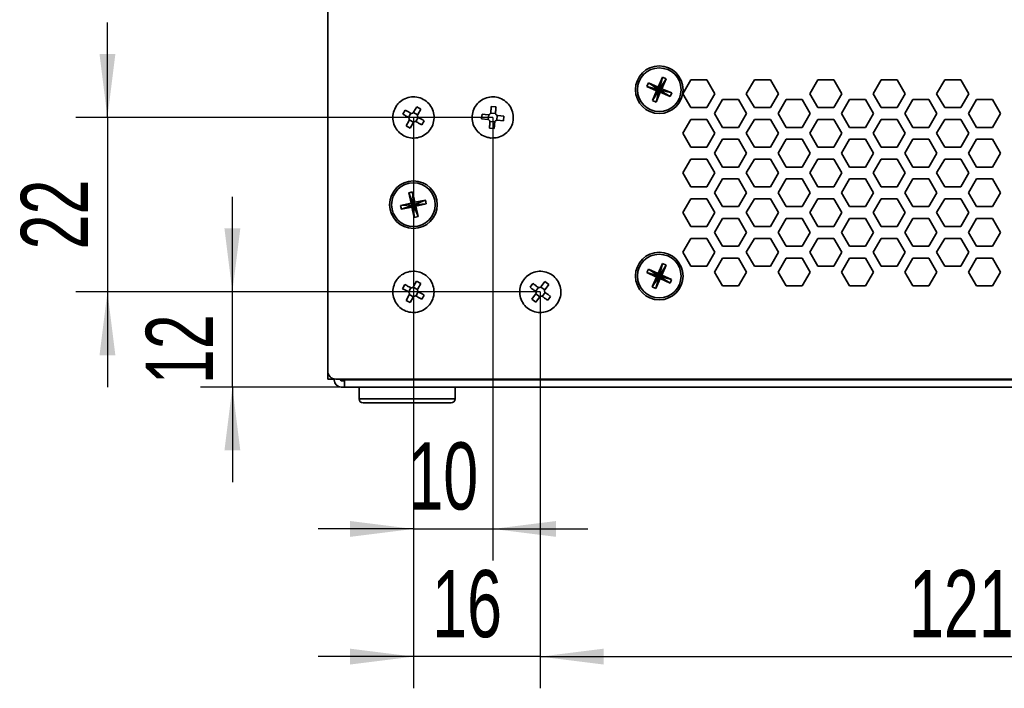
# Model space of a CAD drawing. Header units: millimetres. Extents: x 0 to 420, y 0 to 297.
# Tile 107 of 110: x 259 to 321, y 195 to 237. Entities that reach past the tile are written whole.
import ezdxf

# ---------------------------------------------------------------- set-up
doc = ezdxf.new("R2010")
doc.units = ezdxf.units.MM
doc.layers.add('标注层', color=150, linetype='Continuous')
doc.styles.add('SLDTEXTSTYLE2', font='TXT', dxfattribs={"width": 0.7})
doc.dimstyles.new('SLDDIMSTYLE0', dxfattribs={"dimtxt": 4.850694, "dimasz": 4, "dimexe": 0, "dimexo": 0.0625, "dimgap": 1.212674, "dimtad": 2, "dimlfac": 2, "dimrnd": 1e-09, "dimzin": 12, "dimdsep": 46, "dimtxsty": 'SLDTEXTSTYLE2', "dimsah": 1, "dimcen": 0.09, "dimadec": 0, "dimazin": 3, "dimtfac": 1, "dimtdec": 3, "dimtmove": 0, "dimatfit": 0, "dimfxl": 1, "dimfrac": 2, "dimtolj": 1, "dimtzin": 12, "dimarcsym": 0})
doc.dimstyles.new('SLDDIMSTYLE1', dxfattribs={"dimtxt": 4.850694, "dimasz": 4, "dimexe": 0, "dimexo": 0.0625, "dimgap": 1.212674, "dimtad": 2, "dimlfac": 2, "dimrnd": 1e-09, "dimzin": 12, "dimdsep": 46, "dimtxsty": 'SLDTEXTSTYLE2', "dimsah": 1, "dimcen": 0.09, "dimadec": 0, "dimazin": 3, "dimtfac": 1, "dimtdec": 3, "dimtofl": 0, "dimtmove": 0, "dimatfit": 3, "dimfxl": 1, "dimfrac": 2, "dimtolj": 1, "dimtzin": 12, "dimarcsym": 0})

# ---------------------------------------------------------------- blocks, each defined once
blk = doc.blocks.new('_D')
at = {"layer": '标注层'}
for p, q in [((283.978, 231.226), (283.978, 203.277)), ((288.978, 231.226), (288.978, 203.277)), ((283.978, 205.277), (277.978, 205.277)), ((283.978, 205.277), (288.978, 205.277)), ((288.978, 205.277), (294.978, 205.277))]:
    blk.add_line(p, q, dxfattribs=at)
for points in [[(283.978, 205.277), (279.978, 205.777), (279.978, 204.777)], [(288.978, 205.277), (292.978, 204.777), (292.978, 205.777)]]:
    blk.add_solid(points, dxfattribs=at)
at = {"layer": '标注层', "insert": (283.656, 210.734), "char_height": 4.2333, "attachment_point": 1, "style": 'SLDTEXTSTYLE2'}
blk.add_mtext('10', dxfattribs=at)
blk = doc.blocks.new('_D_1')
at = {"layer": '标注层'}
for p, q in [((283.978, 220.226), (283.978, 195.226)), ((291.978, 220.226), (291.978, 195.226)), ((283.978, 197.226), (277.978, 197.226)), ((291.978, 197.226), (283.978, 197.226)), ((291.978, 197.226), (297.978, 197.226))]:
    blk.add_line(p, q, dxfattribs=at)
for points in [[(283.978, 197.226), (279.978, 197.726), (279.978, 196.726)], [(291.978, 197.226), (295.978, 196.726), (295.978, 197.726)]]:
    blk.add_solid(points, dxfattribs=at)
at = {"layer": '标注层', "insert": (285.156, 202.683), "char_height": 4.2333, "attachment_point": 1, "style": 'SLDTEXTSTYLE2'}
blk.add_mtext('16', dxfattribs=at)
blk = doc.blocks.new('_D_2')
at = {"layer": '标注层'}
for p, q in [((291.978, 220.226), (291.978, 195.226)), ((352.578, 220.226), (352.578, 195.226)), ((291.978, 197.226), (352.578, 197.226))]:
    blk.add_line(p, q, dxfattribs=at)
for points in [[(291.978, 197.226), (295.978, 196.726), (295.978, 197.726)], [(352.578, 197.226), (348.578, 197.726), (348.578, 196.726)]]:
    blk.add_solid(points, dxfattribs=at)
at = {"layer": '标注层', "insert": (315.223, 202.683), "char_height": 4.2333, "attachment_point": 1, "style": 'SLDTEXTSTYLE2'}
blk.add_mtext('121.2', dxfattribs=at)
blk = doc.blocks.new('_D_4')
at = {"layer": '标注层'}
for p, q in [((264.686, 231.226), (264.686, 237.226)), ((288.978, 231.226), (262.686, 231.226)), ((264.686, 231.226), (264.686, 220.226)), ((291.978, 220.226), (262.686, 220.226)), ((264.686, 220.226), (264.686, 214.226))]:
    blk.add_line(p, q, dxfattribs=at)
for points in [[(264.686, 231.226), (265.186, 235.226), (264.186, 235.226)], [(264.686, 220.226), (264.186, 216.226), (265.186, 216.226)]]:
    blk.add_solid(points, dxfattribs=at)
at = {"layer": '标注层', "insert": (259.229, 222.904), "char_height": 4.2333, "attachment_point": 1, "rotation": 90, "style": 'SLDTEXTSTYLE2'}
blk.add_mtext('22', dxfattribs=at)
blk = doc.blocks.new('_D_5')
at = {"layer": '标注层'}
for p, q in [((272.563, 220.226), (272.563, 226.226)), ((291.978, 220.226), (270.563, 220.226)), ((272.563, 214.226), (272.563, 220.226)), ((279.428, 214.226), (270.563, 214.226)), ((272.563, 214.226), (272.563, 208.226))]:
    blk.add_line(p, q, dxfattribs=at)
for points in [[(272.563, 220.226), (273.063, 224.226), (272.063, 224.226)], [(272.563, 214.226), (272.063, 210.226), (273.063, 210.226)]]:
    blk.add_solid(points, dxfattribs=at)
at = {"layer": '标注层', "insert": (267.106, 214.404), "char_height": 4.2333, "attachment_point": 1, "rotation": 90, "style": 'SLDTEXTSTYLE2'}
blk.add_mtext('12', dxfattribs=at)

msp = doc.modelspace()

# ---------------------------------------------------------------- linework, layer by layer
at = {"color": 7, "linetype": 'Continuous', "lineweight": 35}
for p, q in [((278.5783, 245.6764), (278.5783, 215.2264)), ((299.6769, 233.7614), (299.4123, 233.1404)), ((299.6769, 233.7614), (299.4783, 232.9764)), ((299.9069, 233.6634), (299.4783, 232.9764)), ((299.6423, 233.0424), (299.9069, 233.6634)), ((299.9069, 233.6634), (299.6769, 233.7614)), ((301.4732, 233.6014), (300.968, 232.7264)), ((302.4835, 233.6014), (301.4732, 233.6014)), ((302.9887, 232.7264), (302.4835, 233.6014)), ((305.4732, 233.6014), (304.968, 232.7264)), ((306.4835, 233.6014), (305.4732, 233.6014)), ((306.9887, 232.7264), (306.4835, 233.6014)), ((309.4732, 233.6014), (308.968, 232.7264)), ((310.4835, 233.6014), (309.4732, 233.6014)), ((310.9887, 232.7264), (310.4835, 233.6014)), ((313.4732, 233.6014), (312.968, 232.7264)), ((314.4835, 233.6014), (313.4732, 233.6014)), ((314.9887, 232.7264), (314.4835, 233.6014)), ((317.4732, 233.6014), (316.968, 232.7264)), ((318.4835, 233.6014), (317.4732, 233.6014)), ((318.9887, 232.7264), (318.4835, 233.6014)), ((298.7913, 233.4049), (298.6934, 233.1749)), ((298.6934, 233.1749), (299.4783, 232.9764)), ((298.6934, 233.1749), (299.3144, 232.9104)), ((298.7913, 233.4049), (299.4783, 232.9764)), ((299.4123, 233.1404), (298.7913, 233.4049)), ((299.0498, 232.2894), (299.4783, 232.9764)), ((299.3144, 232.9104), (299.0498, 232.2894)), ((299.2798, 232.1914), (299.4783, 232.9764)), ((299.2798, 232.1914), (299.5444, 232.8124)), ((299.3144, 232.9104), (299.4783, 232.9764)), ((299.4783, 232.9764), (299.4123, 233.1404)), ((299.6423, 233.0424), (299.4783, 232.9764)), ((299.4783, 232.9764), (299.5444, 232.8124)), ((300.2633, 232.7778), (299.4783, 232.9764)), ((300.1654, 232.5478), (299.4783, 232.9764)), ((299.5444, 232.8124), (300.1654, 232.5478)), ((300.2633, 232.7778), (299.6423, 233.0424)), ((299.0498, 232.2894), (299.2798, 232.1914)), ((300.1654, 232.5478), (300.2633, 232.7778)), ((300.968, 232.7264), (301.4732, 231.8514)), ((302.4835, 231.8514), (302.9887, 232.7264)), ((303.4732, 232.3514), (302.968, 231.4764)), ((304.4835, 232.3514), (303.4732, 232.3514)), ((304.9887, 231.4764), (304.4835, 232.3514)), ((304.968, 232.7264), (305.4732, 231.8514)), ((306.4835, 231.8514), (306.9887, 232.7264)), ((307.4732, 232.3514), (306.968, 231.4764)), ((308.4835, 232.3514), (307.4732, 232.3514)), ((308.9887, 231.4764), (308.4835, 232.3514)), ((308.968, 232.7264), (309.4732, 231.8514)), ((310.4835, 231.8514), (310.9887, 232.7264)), ((311.4732, 232.3514), (310.968, 231.4764)), ((312.4835, 232.3514), (311.4732, 232.3514)), ((312.9887, 231.4764), (312.4835, 232.3514)), ((312.968, 232.7264), (313.4732, 231.8514)), ((314.4835, 231.8514), (314.9887, 232.7264)), ((315.4732, 232.3514), (314.968, 231.4764)), ((316.4835, 232.3514), (315.4732, 232.3514)), ((316.9887, 231.4764), (316.4835, 232.3514)), ((316.968, 232.7264), (317.4732, 231.8514)), ((318.4835, 231.8514), (318.9887, 232.7264)), ((319.4732, 232.3514), (318.968, 231.4764)), ((320.4835, 232.3514), (319.4732, 232.3514)), ((320.9887, 231.4764), (320.4835, 232.3514)), ((283.448, 231.6941), (283.3018, 231.4322)), ((283.9936, 231.5614), (284.1841, 231.9029)), ((284.4461, 231.7567), (284.1841, 231.9029)), ((284.4461, 231.7567), (284.2555, 231.4152)), ((289.1871, 231.902), (288.8882, 231.9277)), ((301.4732, 231.8514), (302.4835, 231.8514)), ((305.4732, 231.8514), (306.4835, 231.8514)), ((309.4732, 231.8514), (310.4835, 231.8514)), ((313.4732, 231.8514), (314.4835, 231.8514)), ((317.4732, 231.8514), (318.4835, 231.8514)), ((283.5106, 230.696), (283.7012, 231.0375)), ((283.6718, 231.2209), (283.822, 231.4901)), ((283.9838, 230.9198), (283.7146, 231.0701)), ((283.9729, 231.5329), (284.2421, 231.3827)), ((284.2849, 231.2318), (284.1346, 230.9626)), ((284.5087, 230.7586), (284.6549, 231.0206)), ((288.3027, 231.4351), (288.277, 231.1362)), ((288.6666, 231.1027), (288.277, 231.1362)), ((288.3027, 231.4351), (288.6923, 231.4015)), ((288.7011, 231.0955), (288.7275, 231.4027)), ((289.1092, 230.9491), (288.802, 230.9755)), ((288.8475, 231.5036), (289.1546, 231.4772)), ((289.2556, 231.3572), (289.2292, 231.0501)), ((289.654, 231.0176), (289.2644, 231.0512)), ((289.2901, 231.3501), (289.6797, 231.3165)), ((289.654, 231.0176), (289.6797, 231.3165)), ((301.4732, 231.1014), (300.968, 230.2264)), ((302.4835, 231.1014), (301.4732, 231.1014)), ((302.9887, 230.2264), (302.4835, 231.1014)), ((302.968, 231.4764), (303.4732, 230.6014)), ((304.4835, 230.6014), (304.9887, 231.4764)), ((305.4732, 231.1014), (304.968, 230.2264)), ((306.4835, 231.1014), (305.4732, 231.1014)), ((306.9887, 230.2264), (306.4835, 231.1014)), ((306.968, 231.4764), (307.4732, 230.6014)), ((308.4835, 230.6014), (308.9887, 231.4764)), ((309.4732, 231.1014), (308.968, 230.2264)), ((310.4835, 231.1014), (309.4732, 231.1014)), ((310.9887, 230.2264), (310.4835, 231.1014)), ((310.968, 231.4764), (311.4732, 230.6014)), ((312.4835, 230.6014), (312.9887, 231.4764)), ((313.4732, 231.1014), (312.968, 230.2264)), ((314.4835, 231.1014), (313.4732, 231.1014)), ((314.9887, 230.2264), (314.4835, 231.1014)), ((314.968, 231.4764), (315.4732, 230.6014)), ((316.4835, 230.6014), (316.9887, 231.4764)), ((317.4732, 231.1014), (316.968, 230.2264)), ((318.4835, 231.1014), (317.4732, 231.1014)), ((318.9887, 230.2264), (318.4835, 231.1014)), ((318.968, 231.4764), (319.4732, 230.6014)), ((320.4835, 230.6014), (320.9887, 231.4764)), ((283.5106, 230.696), (283.7725, 230.5498)), ((283.9631, 230.8913), (283.7725, 230.5498)), ((288.7696, 230.5507), (289.0685, 230.525)), ((303.4732, 230.6014), (304.4835, 230.6014)), ((307.4732, 230.6014), (308.4835, 230.6014)), ((311.4732, 230.6014), (312.4835, 230.6014)), ((315.4732, 230.6014), (316.4835, 230.6014)), ((319.4732, 230.6014), (320.4835, 230.6014)), ((300.968, 230.2264), (301.4732, 229.3514)), ((302.4835, 229.3514), (302.9887, 230.2264)), ((303.4732, 229.8514), (302.968, 228.9764)), ((304.4835, 229.8514), (303.4732, 229.8514)), ((304.9887, 228.9764), (304.4835, 229.8514)), ((304.968, 230.2264), (305.4732, 229.3514)), ((306.4835, 229.3514), (306.9887, 230.2264)), ((307.4732, 229.8514), (306.968, 228.9764)), ((308.4835, 229.8514), (307.4732, 229.8514)), ((308.9887, 228.9764), (308.4835, 229.8514)), ((308.968, 230.2264), (309.4732, 229.3514)), ((310.4835, 229.3514), (310.9887, 230.2264)), ((311.4732, 229.8514), (310.968, 228.9764)), ((312.4835, 229.8514), (311.4732, 229.8514)), ((312.9887, 228.9764), (312.4835, 229.8514)), ((312.968, 230.2264), (313.4732, 229.3514)), ((314.4835, 229.3514), (314.9887, 230.2264)), ((315.4732, 229.8514), (314.968, 228.9764)), ((316.4835, 229.8514), (315.4732, 229.8514)), ((316.9887, 228.9764), (316.4835, 229.8514)), ((316.968, 230.2264), (317.4732, 229.3514)), ((318.4835, 229.3514), (318.9887, 230.2264)), ((319.4732, 229.8514), (318.968, 228.9764)), ((320.4835, 229.8514), (319.4732, 229.8514)), ((320.9887, 228.9764), (320.4835, 229.8514)), ((301.4732, 229.3514), (302.4835, 229.3514)), ((305.4732, 229.3514), (306.4835, 229.3514)), ((309.4732, 229.3514), (310.4835, 229.3514)), ((313.4732, 229.3514), (314.4835, 229.3514)), ((317.4732, 229.3514), (318.4835, 229.3514)), ((301.4732, 228.6014), (300.968, 227.7264)), ((302.4835, 228.6014), (301.4732, 228.6014)), ((302.9887, 227.7264), (302.4835, 228.6014)), ((302.968, 228.9764), (303.4732, 228.1014)), ((304.4835, 228.1014), (304.9887, 228.9764)), ((305.4732, 228.6014), (304.968, 227.7264)), ((306.4835, 228.6014), (305.4732, 228.6014)), ((306.9887, 227.7264), (306.4835, 228.6014)), ((306.968, 228.9764), (307.4732, 228.1014)), ((308.4835, 228.1014), (308.9887, 228.9764)), ((309.4732, 228.6014), (308.968, 227.7264)), ((310.4835, 228.6014), (309.4732, 228.6014)), ((310.9887, 227.7264), (310.4835, 228.6014)), ((310.968, 228.9764), (311.4732, 228.1014)), ((312.4835, 228.1014), (312.9887, 228.9764)), ((313.4732, 228.6014), (312.968, 227.7264)), ((314.4835, 228.6014), (313.4732, 228.6014)), ((314.9887, 227.7264), (314.4835, 228.6014)), ((314.968, 228.9764), (315.4732, 228.1014)), ((316.4835, 228.1014), (316.9887, 228.9764)), ((317.4732, 228.6014), (316.968, 227.7264)), ((318.4835, 228.6014), (317.4732, 228.6014)), ((318.9887, 227.7264), (318.4835, 228.6014)), ((318.968, 228.9764), (319.4732, 228.1014)), ((320.4835, 228.1014), (320.9887, 228.9764)), ((303.4732, 228.1014), (304.4835, 228.1014)), ((307.4732, 228.1014), (308.4835, 228.1014)), ((311.4732, 228.1014), (312.4835, 228.1014)), ((315.4732, 228.1014), (316.4835, 228.1014)), ((319.4732, 228.1014), (320.4835, 228.1014)), ((300.968, 227.7264), (301.4732, 226.8514)), ((302.4835, 226.8514), (302.9887, 227.7264)), ((303.4732, 227.3514), (302.968, 226.4764)), ((304.4835, 227.3514), (303.4732, 227.3514)), ((304.9887, 226.4764), (304.4835, 227.3514)), ((304.968, 227.7264), (305.4732, 226.8514)), ((306.4835, 226.8514), (306.9887, 227.7264)), ((307.4732, 227.3514), (306.968, 226.4764)), ((308.4835, 227.3514), (307.4732, 227.3514)), ((308.9887, 226.4764), (308.4835, 227.3514)), ((308.968, 227.7264), (309.4732, 226.8514)), ((310.4835, 226.8514), (310.9887, 227.7264)), ((311.4732, 227.3514), (310.968, 226.4764)), ((312.4835, 227.3514), (311.4732, 227.3514)), ((312.9887, 226.4764), (312.4835, 227.3514)), ((312.968, 227.7264), (313.4732, 226.8514)), ((314.4835, 226.8514), (314.9887, 227.7264)), ((315.4732, 227.3514), (314.968, 226.4764)), ((316.4835, 227.3514), (315.4732, 227.3514)), ((316.9887, 226.4764), (316.4835, 227.3514)), ((316.968, 227.7264), (317.4732, 226.8514)), ((318.4835, 226.8514), (318.9887, 227.7264)), ((319.4732, 227.3514), (318.968, 226.4764)), ((320.4835, 227.3514), (319.4732, 227.3514)), ((320.9887, 226.4764), (320.4835, 227.3514)), ((301.4732, 226.8514), (302.4835, 226.8514)), ((305.4732, 226.8514), (306.4835, 226.8514)), ((309.4732, 226.8514), (310.4835, 226.8514)), ((313.4732, 226.8514), (314.4835, 226.8514)), ((317.4732, 226.8514), (318.4835, 226.8514)), ((283.9308, 226.5347), (283.6865, 226.4816)), ((283.6865, 226.4816), (283.8297, 225.822)), ((283.6865, 226.4816), (283.9783, 225.7264)), ((284.074, 225.875), (283.9308, 226.5347)), ((283.9308, 226.5347), (283.9783, 225.7264)), ((284.7336, 226.0182), (283.9783, 225.7264)), ((284.7336, 226.0182), (284.074, 225.875)), ((284.7866, 225.7739), (284.7336, 226.0182)), ((301.4732, 226.1014), (300.968, 225.2264)), ((302.4835, 226.1014), (301.4732, 226.1014)), ((302.9887, 225.2264), (302.4835, 226.1014)), ((302.968, 226.4764), (303.4732, 225.6014)), ((304.4835, 225.6014), (304.9887, 226.4764)), ((305.4732, 226.1014), (304.968, 225.2264)), ((306.4835, 226.1014), (305.4732, 226.1014)), ((306.9887, 225.2264), (306.4835, 226.1014)), ((306.968, 226.4764), (307.4732, 225.6014)), ((308.4835, 225.6014), (308.9887, 226.4764)), ((309.4732, 226.1014), (308.968, 225.2264)), ((310.4835, 226.1014), (309.4732, 226.1014)), ((310.9887, 225.2264), (310.4835, 226.1014)), ((310.968, 226.4764), (311.4732, 225.6014)), ((312.4835, 225.6014), (312.9887, 226.4764)), ((313.4732, 226.1014), (312.968, 225.2264)), ((314.4835, 226.1014), (313.4732, 226.1014)), ((314.9887, 225.2264), (314.4835, 226.1014)), ((314.968, 226.4764), (315.4732, 225.6014)), ((316.4835, 225.6014), (316.9887, 226.4764)), ((317.4732, 226.1014), (316.968, 225.2264)), ((318.4835, 226.1014), (317.4732, 226.1014)), ((318.9887, 225.2264), (318.4835, 226.1014)), ((318.968, 226.4764), (319.4732, 225.6014)), ((320.4835, 225.6014), (320.9887, 226.4764)), ((283.8297, 225.822), (283.17, 225.6788)), ((283.17, 225.6788), (283.9783, 225.7264)), ((283.17, 225.6788), (283.2231, 225.4345)), ((283.2231, 225.4345), (283.9783, 225.7264)), ((283.2231, 225.4345), (283.8827, 225.5777)), ((283.8297, 225.822), (283.9783, 225.7264)), ((283.9783, 225.7264), (283.8827, 225.5777)), ((283.8827, 225.5777), (284.0259, 224.9181)), ((283.9783, 225.7264), (284.074, 225.875)), ((284.7866, 225.7739), (283.9783, 225.7264)), ((284.0259, 224.9181), (283.9783, 225.7264)), ((284.127, 225.6307), (283.9783, 225.7264)), ((284.2702, 224.9711), (283.9783, 225.7264)), ((284.127, 225.6307), (284.7866, 225.7739)), ((284.2702, 224.9711), (284.127, 225.6307)), ((303.4732, 225.6014), (304.4835, 225.6014)), ((307.4732, 225.6014), (308.4835, 225.6014)), ((311.4732, 225.6014), (312.4835, 225.6014)), ((315.4732, 225.6014), (316.4835, 225.6014)), ((319.4732, 225.6014), (320.4835, 225.6014)), ((284.0259, 224.9181), (284.2702, 224.9711)), ((300.968, 225.2264), (301.4732, 224.3514)), ((302.4835, 224.3514), (302.9887, 225.2264)), ((303.4732, 224.8514), (302.968, 223.9764)), ((304.4835, 224.8514), (303.4732, 224.8514)), ((304.9887, 223.9764), (304.4835, 224.8514)), ((304.968, 225.2264), (305.4732, 224.3514)), ((306.4835, 224.3514), (306.9887, 225.2264)), ((307.4732, 224.8514), (306.968, 223.9764)), ((308.4835, 224.8514), (307.4732, 224.8514)), ((308.9887, 223.9764), (308.4835, 224.8514)), ((308.968, 225.2264), (309.4732, 224.3514)), ((310.4835, 224.3514), (310.9887, 225.2264)), ((311.4732, 224.8514), (310.968, 223.9764)), ((312.4835, 224.8514), (311.4732, 224.8514)), ((312.9887, 223.9764), (312.4835, 224.8514)), ((312.968, 225.2264), (313.4732, 224.3514)), ((314.4835, 224.3514), (314.9887, 225.2264)), ((315.4732, 224.8514), (314.968, 223.9764)), ((316.4835, 224.8514), (315.4732, 224.8514)), ((316.9887, 223.9764), (316.4835, 224.8514)), ((316.968, 225.2264), (317.4732, 224.3514)), ((318.4835, 224.3514), (318.9887, 225.2264)), ((319.4732, 224.8514), (318.968, 223.9764)), ((320.4835, 224.8514), (319.4732, 224.8514)), ((320.9887, 223.9764), (320.4835, 224.8514)), ((301.4732, 224.3514), (302.4835, 224.3514)), ((305.4732, 224.3514), (306.4835, 224.3514)), ((309.4732, 224.3514), (310.4835, 224.3514)), ((313.4732, 224.3514), (314.4835, 224.3514)), ((317.4732, 224.3514), (318.4835, 224.3514)), ((301.4732, 223.6014), (300.968, 222.7264)), ((302.4835, 223.6014), (301.4732, 223.6014)), ((302.9887, 222.7264), (302.4835, 223.6014)), ((302.968, 223.9764), (303.4732, 223.1014)), ((304.4835, 223.1014), (304.9887, 223.9764)), ((305.4732, 223.6014), (304.968, 222.7264)), ((306.4835, 223.6014), (305.4732, 223.6014)), ((306.9887, 222.7264), (306.4835, 223.6014)), ((306.968, 223.9764), (307.4732, 223.1014)), ((308.4835, 223.1014), (308.9887, 223.9764)), ((309.4732, 223.6014), (308.968, 222.7264)), ((310.4835, 223.6014), (309.4732, 223.6014)), ((310.9887, 222.7264), (310.4835, 223.6014)), ((310.968, 223.9764), (311.4732, 223.1014)), ((312.4835, 223.1014), (312.9887, 223.9764)), ((313.4732, 223.6014), (312.968, 222.7264)), ((314.4835, 223.6014), (313.4732, 223.6014)), ((314.9887, 222.7264), (314.4835, 223.6014)), ((314.968, 223.9764), (315.4732, 223.1014)), ((316.4835, 223.1014), (316.9887, 223.9764)), ((317.4732, 223.6014), (316.968, 222.7264)), ((318.4835, 223.6014), (317.4732, 223.6014)), ((318.9887, 222.7264), (318.4835, 223.6014)), ((318.968, 223.9764), (319.4732, 223.1014)), ((320.4835, 223.1014), (320.9887, 223.9764)), ((303.4732, 223.1014), (304.4835, 223.1014)), ((307.4732, 223.1014), (308.4835, 223.1014)), ((311.4732, 223.1014), (312.4835, 223.1014)), ((315.4732, 223.1014), (316.4835, 223.1014)), ((319.4732, 223.1014), (320.4835, 223.1014)), ((300.968, 222.7264), (301.4732, 221.8514)), ((302.4835, 221.8514), (302.9887, 222.7264)), ((303.4732, 222.3514), (302.968, 221.4764)), ((304.4835, 222.3514), (303.4732, 222.3514)), ((304.9887, 221.4764), (304.4835, 222.3514)), ((304.968, 222.7264), (305.4732, 221.8514)), ((306.4835, 221.8514), (306.9887, 222.7264)), ((307.4732, 222.3514), (306.968, 221.4764)), ((308.4835, 222.3514), (307.4732, 222.3514)), ((308.9887, 221.4764), (308.4835, 222.3514)), ((308.968, 222.7264), (309.4732, 221.8514)), ((310.4835, 221.8514), (310.9887, 222.7264)), ((311.4732, 222.3514), (310.968, 221.4764)), ((312.4835, 222.3514), (311.4732, 222.3514)), ((312.9887, 221.4764), (312.4835, 222.3514)), ((312.968, 222.7264), (313.4732, 221.8514)), ((314.4835, 221.8514), (314.9887, 222.7264)), ((315.4732, 222.3514), (314.968, 221.4764)), ((316.4835, 222.3514), (315.4732, 222.3514)), ((316.9887, 221.4764), (316.4835, 222.3514)), ((316.968, 222.7264), (317.4732, 221.8514)), ((318.4835, 221.8514), (318.9887, 222.7264)), ((319.4732, 222.3514), (318.968, 221.4764)), ((320.4835, 222.3514), (319.4732, 222.3514)), ((320.9887, 221.4764), (320.4835, 222.3514)), ((298.8002, 221.6688), (298.6975, 221.4408)), ((299.4157, 221.3917), (298.8002, 221.6688)), ((298.8002, 221.6688), (299.4783, 221.2264)), ((299.6928, 222.0072), (299.4157, 221.3917)), ((299.6928, 222.0072), (299.4783, 221.2264)), ((299.9207, 221.9045), (299.4783, 221.2264)), ((299.6436, 221.289), (299.9207, 221.9045)), ((299.9207, 221.9045), (299.6928, 222.0072)), ((301.4732, 221.8514), (302.4835, 221.8514)), ((305.4732, 221.8514), (306.4835, 221.8514)), ((309.4732, 221.8514), (310.4835, 221.8514)), ((313.4732, 221.8514), (314.4835, 221.8514)), ((317.4732, 221.8514), (318.4835, 221.8514)), ((298.6975, 221.4408), (299.4783, 221.2264)), ((298.6975, 221.4408), (299.313, 221.1637)), ((299.0359, 220.5482), (299.4783, 221.2264)), ((299.313, 221.1637), (299.0359, 220.5482)), ((299.2639, 220.4456), (299.4783, 221.2264)), ((299.2639, 220.4456), (299.541, 221.0611)), ((299.313, 221.1637), (299.4783, 221.2264)), ((299.4783, 221.2264), (299.4157, 221.3917)), ((299.6436, 221.289), (299.4783, 221.2264)), ((299.4783, 221.2264), (299.541, 221.0611)), ((300.2591, 221.0119), (299.4783, 221.2264)), ((300.1565, 220.784), (299.4783, 221.2264)), ((299.541, 221.0611), (300.1565, 220.784)), ((300.2591, 221.0119), (299.6436, 221.289)), ((300.1565, 220.784), (300.2591, 221.0119)), ((302.968, 221.4764), (303.4732, 220.6014)), ((304.4835, 220.6014), (304.9887, 221.4764)), ((306.968, 221.4764), (307.4732, 220.6014)), ((308.4835, 220.6014), (308.9887, 221.4764)), ((310.968, 221.4764), (311.4732, 220.6014)), ((312.4835, 220.6014), (312.9887, 221.4764)), ((314.968, 221.4764), (315.4732, 220.6014)), ((316.4835, 220.6014), (316.9887, 221.4764)), ((318.968, 221.4764), (319.4732, 220.6014)), ((320.4835, 220.6014), (320.9887, 221.4764)), ((283.4435, 220.6889), (283.2998, 220.4256)), ((283.6719, 220.218), (283.8195, 220.4886)), ((283.9699, 220.5328), (284.2406, 220.3852)), ((283.9903, 220.5616), (284.1775, 220.9049)), ((284.4409, 220.7612), (284.1775, 220.9049)), ((284.4409, 220.7612), (284.2537, 220.4179)), ((291.5103, 220.7565), (291.3327, 220.5147)), ((291.6735, 220.2591), (291.8561, 220.5075)), ((292.0111, 220.5312), (292.2595, 220.3487)), ((292.0351, 220.5569), (292.2667, 220.8721)), ((292.5084, 220.6944), (292.2667, 220.8721)), ((292.5084, 220.6944), (292.2769, 220.3793)), ((299.0359, 220.5482), (299.2639, 220.4456)), ((303.4732, 220.6014), (304.4835, 220.6014)), ((307.4732, 220.6014), (308.4835, 220.6014)), ((311.4732, 220.6014), (312.4835, 220.6014)), ((315.4732, 220.6014), (316.4835, 220.6014)), ((319.4732, 220.6014), (320.4835, 220.6014)), ((283.5158, 219.6915), (283.703, 220.0348)), ((283.9868, 219.9199), (283.7161, 220.0675)), ((283.9664, 219.8912), (283.7791, 219.5479)), ((284.2848, 220.2348), (284.1372, 219.9641)), ((284.5132, 219.7638), (284.6569, 220.0272)), ((291.4483, 219.7583), (291.6798, 220.0734)), ((291.9216, 219.8958), (291.69, 219.5807)), ((291.9456, 219.9215), (291.6972, 220.1041)), ((292.2832, 220.1936), (292.1006, 219.9452)), ((292.4464, 219.6963), (292.624, 219.938)), ((283.5158, 219.6915), (283.7791, 219.5479)), ((291.4483, 219.7583), (291.69, 219.5807)), ((278.5783, 214.7264), (278.5783, 215.2264)), ((278.9783, 214.7264), (278.5783, 214.7264)), ((278.9783, 214.7365), (278.9783, 214.7264)), ((278.9783, 214.6764), (278.9783, 214.7264)), ((279.0783, 214.7264), (361.5783, 214.7264)), ((279.3783, 214.7264), (279.3783, 214.6764)), ((279.4283, 214.6264), (279.6283, 214.6264)), ((279.4283, 214.2264), (279.6283, 214.2264)), ((279.6283, 214.7264), (279.6283, 214.6764)), ((279.6283, 214.6764), (361.8783, 214.6764)), ((279.6283, 214.2264), (279.6283, 214.6764)), ((279.6283, 214.2264), (361.8783, 214.2264)), ((280.5533, 214.2264), (280.5533, 213.4764)), ((286.6033, 213.4764), (286.6033, 214.2264)), ((283.9362, 213.2264), (280.8033, 213.2264)), ((286.3533, 213.2264), (283.9362, 213.2264))]:
    msp.add_line(p, q, dxfattribs=at)
at = {"color": 8, "linetype": 'Continuous', "lineweight": 35}
for p, q in [((280.5533, 213.4764), (283.9684, 213.4764)), ((283.9684, 213.4764), (286.6033, 213.4764))]:
    msp.add_line(p, q, dxfattribs=at)
at = {"color": 7, "linetype": 'Continuous', "lineweight": 35, "flags": 128}
for points in [[(283.448, 231.6941), (283.49, 231.6707), (283.5323, 231.6471), (283.5747, 231.6234), (283.6174, 231.5996), (283.6602, 231.5757), (283.7031, 231.5517), (283.7462, 231.5277), (283.7895, 231.5036)], [(288.8546, 231.5381), (288.8589, 231.5875), (288.8631, 231.6366), (288.8673, 231.6857), (288.8715, 231.7345), (288.8757, 231.7832), (288.8799, 231.8316), (288.8841, 231.8798), (288.8882, 231.9277)], [(289.1871, 231.902), (289.1829, 231.8541), (289.1788, 231.8059), (289.1746, 231.7574), (289.1704, 231.7088), (289.1662, 231.6599), (289.162, 231.6109), (289.1578, 231.5617), (289.1535, 231.5124)], [(283.6433, 231.2416), (283.6, 231.2657), (283.5569, 231.2898), (283.514, 231.3138), (283.4712, 231.3377), (283.4285, 231.3615), (283.3861, 231.3851), (283.3438, 231.4087), (283.3018, 231.4322)], [(284.5087, 230.7586), (284.4667, 230.7821), (284.4244, 230.8056), (284.382, 230.8293), (284.3393, 230.8531), (284.2965, 230.877), (284.2535, 230.901), (284.2104, 230.9251), (284.1672, 230.9492)], [(284.3134, 231.2111), (284.3566, 231.187), (284.3997, 231.163), (284.4427, 231.139), (284.4855, 231.1151), (284.5282, 231.0913), (284.5706, 231.0676), (284.6129, 231.044), (284.6549, 231.0206)], [(288.7696, 230.5507), (288.7737, 230.5987), (288.7779, 230.6469), (288.7821, 230.6953), (288.7863, 230.7439), (288.7905, 230.7928), (288.7947, 230.8418), (288.7989, 230.891), (288.8032, 230.9403)], [(289.1021, 230.9146), (289.0978, 230.8653), (289.0936, 230.8161), (289.0894, 230.7671), (289.0851, 230.7182), (289.081, 230.6696), (289.0768, 230.6211), (289.0726, 230.5729), (289.0685, 230.525)], [(283.6431, 220.2383), (283.5997, 220.262), (283.5563, 220.2857), (283.5131, 220.3092), (283.4701, 220.3327), (283.4272, 220.3561), (283.3845, 220.3794), (283.3421, 220.4025), (283.2998, 220.4256)], [(283.4435, 220.6889), (283.4857, 220.6659), (283.5282, 220.6427), (283.5709, 220.6195), (283.6137, 220.5961), (283.6568, 220.5726), (283.7, 220.549), (283.7433, 220.5254), (283.7868, 220.5017)], [(291.6478, 220.2831), (291.6079, 220.3125), (291.5681, 220.3417), (291.5284, 220.3708), (291.4889, 220.3999), (291.4496, 220.4288), (291.4104, 220.4576), (291.3714, 220.4862), (291.3327, 220.5147)], [(291.5103, 220.7565), (291.5491, 220.728), (291.5881, 220.6993), (291.6272, 220.6705), (291.6666, 220.6416), (291.7061, 220.6126), (291.7457, 220.5834), (291.7855, 220.5542), (291.8254, 220.5249)], [(284.5132, 219.7638), (284.471, 219.7868), (284.4285, 219.81), (284.3858, 219.8333), (284.3429, 219.8566), (284.2999, 219.8801), (284.2567, 219.9037), (284.2134, 219.9273), (284.1699, 219.951)], [(284.3135, 220.2144), (284.357, 220.1907), (284.4003, 220.1671), (284.4435, 220.1435), (284.4866, 220.12), (284.5295, 220.0966), (284.5721, 220.0734), (284.6146, 220.0502), (284.6569, 220.0272)], [(292.4464, 219.6963), (292.4076, 219.7248), (292.3686, 219.7534), (292.3295, 219.7822), (292.2901, 219.8111), (292.2506, 219.8402), (292.2109, 219.8693), (292.1712, 219.8985), (292.1313, 219.9278)], [(292.3089, 220.1696), (292.3488, 220.1403), (292.3886, 220.111), (292.4282, 220.0819), (292.4678, 220.0529), (292.5071, 220.024), (292.5463, 219.9952), (292.5853, 219.9665), (292.624, 219.938)]]:
    msp.add_lwpolyline(points, dxfattribs=at)
at = {"color": 7, "linetype": 'Continuous', "lineweight": 35}
for centre, radius in [((299.4783, 232.9764), 1.5), ((299.4783, 232.9764), 1.375), ((283.9783, 225.7264), 1.5), ((283.9783, 225.7264), 1.375), ((299.4783, 221.2264), 1.5), ((299.4783, 221.2264), 1.375)]:
    msp.add_circle(centre, radius, dxfattribs=at)
for centre, radius, start, end in [((279.0783, 215.2264), 0.5, 180, 270), ((279.4283, 214.6764), 0.45, 180, 270), ((279.4283, 214.6764), 0.05, 180, 270), ((280.8033, 213.4764), 0.25, 180, 270), ((286.3533, 213.4764), 0.25, 270, 0)]:
    msp.add_arc(centre, radius, start, end, dxfattribs=at)
for points, knots in [([(282.8432, 231.8599), (282.7845, 231.7253), (282.6671, 231.456), (282.6732, 231.007), (282.8172, 230.5879), (283.0946, 230.2394), (283.4709, 230.0025), (283.9047, 229.9035), (284.3467, 229.9537), (284.7472, 230.1474), (285.061, 230.4627), (285.2527, 230.8641), (285.3008, 231.3064), (285.1998, 231.7396), (284.9611, 232.115), (284.6115, 232.3902), (284.1907, 232.5341), (283.7454, 232.5308), (283.3284, 232.3796), (283.021, 232.1364), (282.8926, 231.9368), (282.8432, 231.8599)], [0, 0, 0, 0, 0.0536888, 0.1073776, 0.161066, 0.2147551, 0.2684437, 0.3221327, 0.3758211, 0.4295098, 0.4831989, 0.5368874, 0.5905762, 0.6442651, 0.6979539, 0.7516427, 0.8053313, 0.8590195, 0.9127081, 0.9663974, 1, 1, 1, 1]), ([(288.8668, 229.9312), (289.0137, 229.9329), (289.3075, 229.9365), (289.7143, 230.1264), (290.0374, 230.4298), (290.2412, 230.8258), (290.3026, 231.2663), (290.2148, 231.7024), (289.9875, 232.0848), (289.6464, 232.3705), (289.2301, 232.5271), (288.7853, 232.5371), (288.3623, 232.3993), (288.0088, 232.1293), (287.7646, 231.7575), (287.6572, 231.3258), (287.6988, 230.883), (287.8846, 230.4783), (288.1937, 230.1602), (288.5417, 229.9798), (288.7765, 229.9447), (288.8668, 229.9312)], [0, 0, 0, 0, 0.053689, 0.1073773, 0.1610661, 0.2147552, 0.2684438, 0.3221326, 0.3758213, 0.4295098, 0.4831985, 0.5368877, 0.5905759, 0.6442651, 0.6979535, 0.7516422, 0.805331, 0.8590197, 0.9127085, 0.9663974, 1, 1, 1, 1]), ([(283.9936, 231.5614), (283.984, 231.5476), (283.9649, 231.52), (283.9208, 231.4933), (283.8715, 231.4821), (283.8256, 231.4865), (283.8001, 231.4986), (283.7895, 231.5036)], [0, 0, 0, 0, 0.21348166, 0.42706163, 0.63895488, 0.85010619, 1, 1, 1, 1]), ([(283.6433, 231.2416), (283.6571, 231.232), (283.6847, 231.2129), (283.7114, 231.1688), (283.7226, 231.1195), (283.7182, 231.0737), (283.7062, 231.0481), (283.7012, 231.0375)], [0, 0, 0, 0, 0.2135088, 0.4270674, 0.6389624, 0.8501195, 1, 1, 1, 1]), ([(283.9631, 230.8913), (283.9727, 230.9051), (283.9918, 230.9327), (284.0359, 230.9594), (284.0852, 230.9706), (284.131, 230.9662), (284.1566, 230.9542), (284.1672, 230.9492)], [0, 0, 0, 0, 0.21348166, 0.42706163, 0.63895488, 0.85010619, 1, 1, 1, 1]), ([(284.3134, 231.2111), (284.2996, 231.2207), (284.272, 231.2398), (284.2453, 231.284), (284.2341, 231.3332), (284.2385, 231.3791), (284.2505, 231.4046), (284.2555, 231.4152)], [0, 0, 0, 0, 0.21350882, 0.42706744, 0.63896254, 0.8501177, 1, 1, 1, 1]), ([(288.6666, 231.1027), (288.6831, 231.0996), (288.7161, 231.0935), (288.7586, 231.0642), (288.789, 231.0239), (288.8038, 230.9803), (288.8034, 230.9521), (288.8032, 230.9403)], [0, 0, 0, 0, 0.2134944, 0.4270624, 0.6389512, 0.8501122, 1, 1, 1, 1]), ([(288.8546, 231.5381), (288.8516, 231.5216), (288.8455, 231.4886), (288.8162, 231.4461), (288.7759, 231.4157), (288.7323, 231.4009), (288.704, 231.4014), (288.6923, 231.4015)], [0, 0, 0, 0, 0.2134935, 0.4270618, 0.6389726, 0.8501174, 1, 1, 1, 1]), ([(289.1021, 230.9146), (289.1051, 230.9311), (289.1112, 230.9642), (289.1405, 231.0066), (289.1808, 231.0371), (289.2244, 231.0519), (289.2526, 231.0514), (289.2644, 231.0512)], [0, 0, 0, 0, 0.2134886, 0.4270697, 0.6389492, 0.8500893, 1, 1, 1, 1]), ([(289.2901, 231.3501), (289.2736, 231.3531), (289.2406, 231.3592), (289.1981, 231.3885), (289.1676, 231.4288), (289.1528, 231.4724), (289.1533, 231.5007), (289.1535, 231.5124)], [0, 0, 0, 0, 0.2135188, 0.4270801, 0.6389623, 0.8501149, 1, 1, 1, 1]), ([(282.8371, 220.8488), (282.7797, 220.7136), (282.6649, 220.4432), (282.6754, 219.9943), (282.8234, 219.5766), (283.1042, 219.2308), (283.4829, 218.9976), (283.9176, 218.9029), (284.3591, 218.9574), (284.7577, 219.1549), (285.0684, 219.4733), (285.2562, 219.8765), (285.3, 220.3192), (285.1947, 220.7515), (284.9524, 221.1245), (284.6001, 221.3963), (284.178, 221.5361), (283.7327, 221.5285), (283.3172, 221.3732), (283.0122, 221.127), (282.8857, 220.9262), (282.8371, 220.8488)], [0, 0, 0, 0, 0.0536889, 0.1073776, 0.1610662, 0.2147552, 0.2684435, 0.3221325, 0.3758209, 0.4295101, 0.4831985, 0.5368871, 0.5905759, 0.6442648, 0.6979533, 0.7516418, 0.8053306, 0.8590199, 0.9127088, 0.9663972, 1, 1, 1, 1]), ([(290.9308, 220.9962), (290.8558, 220.8699), (290.7058, 220.6172), (290.656, 220.171), (290.7468, 219.7372), (290.9787, 219.3569), (291.3227, 219.0751), (291.7407, 218.9229), (292.1856, 218.9178), (292.607, 219.0601), (292.9576, 219.334), (293.1978, 219.7084), (293.3005, 220.1413), (293.2541, 220.5837), (293.0639, 220.9859), (292.7513, 221.3024), (292.3517, 221.4975), (291.9095, 221.5497), (291.4768, 221.4515), (291.1416, 221.2483), (290.9894, 221.0663), (290.9308, 220.9962)], [0, 0, 0, 0, 0.0536887, 0.1073774, 0.1610664, 0.2147548, 0.2684438, 0.3221321, 0.3758213, 0.4295095, 0.4831982, 0.5368869, 0.5905758, 0.6442645, 0.6979533, 0.7516417, 0.8053307, 0.8590189, 0.9127082, 0.9663971, 1, 1, 1, 1]), ([(283.9903, 220.5616), (283.9809, 220.5477), (283.962, 220.5199), (283.9182, 220.4928), (283.869, 220.481), (283.8231, 220.485), (283.7975, 220.4968), (283.7868, 220.5017)], [0, 0, 0, 0, 0.2135062, 0.4270614, 0.6389804, 0.8501116, 1, 1, 1, 1]), ([(284.3135, 220.2144), (284.2996, 220.2238), (284.2718, 220.2427), (284.2447, 220.2865), (284.233, 220.3357), (284.237, 220.3816), (284.2488, 220.4073), (284.2537, 220.4179)], [0, 0, 0, 0, 0.2134927, 0.4270691, 0.6389548, 0.8501107, 1, 1, 1, 1]), ([(292.0351, 220.5569), (292.0239, 220.5444), (292.0015, 220.5194), (291.9544, 220.4984), (291.9041, 220.4934), (291.8592, 220.5035), (291.8353, 220.5186), (291.8254, 220.5249)], [0, 0, 0, 0, 0.2135074, 0.4270693, 0.6389607, 0.8501221, 1, 1, 1, 1]), ([(283.6431, 220.2383), (283.657, 220.2289), (283.6848, 220.21), (283.7119, 220.1662), (283.7237, 220.117), (283.7197, 220.0711), (283.7079, 220.0455), (283.703, 220.0348)], [0, 0, 0, 0, 0.213498, 0.4270681, 0.6389541, 0.8501105, 1, 1, 1, 1]), ([(283.9664, 219.8912), (283.9758, 219.9051), (283.9947, 219.9329), (284.0385, 219.96), (284.0877, 219.9717), (284.1336, 219.9677), (284.1592, 219.9559), (284.1699, 219.951)], [0, 0, 0, 0, 0.2134918, 0.4270788, 0.6389739, 0.8501109, 1, 1, 1, 1]), ([(291.6478, 220.2831), (291.6603, 220.2719), (291.6853, 220.2495), (291.7063, 220.2024), (291.7113, 220.1521), (291.7012, 220.1072), (291.6861, 220.0833), (291.6798, 220.0734)], [0, 0, 0, 0, 0.21350343, 0.4270689, 0.63895832, 0.85012171, 1, 1, 1, 1]), ([(291.9216, 219.8958), (291.9328, 219.9083), (291.9552, 219.9333), (292.0023, 219.9543), (292.0526, 219.9593), (292.0975, 219.9492), (292.1214, 219.9341), (292.1313, 219.9278)], [0, 0, 0, 0, 0.21349001, 0.42707708, 0.63896829, 0.85009879, 1, 1, 1, 1]), ([(292.3089, 220.1696), (292.2964, 220.1808), (292.2714, 220.2032), (292.2504, 220.2503), (292.2454, 220.3006), (292.2555, 220.3455), (292.2706, 220.3694), (292.2769, 220.3793)], [0, 0, 0, 0, 0.2134786, 0.427054, 0.6389462, 0.8500974, 1, 1, 1, 1])]:
    msp.add_open_spline(points, degree=3, knots=knots, dxfattribs=at)

# ---------------------------------------------------------------- dimensions: what is measured, and where the dimension line sits
at = {"layer": '标注层'}
for base, p1, p2, angle, picture, middle in [((264.6861, 220.2264), (288.9783, 231.2264), (291.9783, 220.2264), 90, '_D_4', (264.6861, 225.7264)), ((288.9783, 205.2774), (283.9783, 231.2264), (288.9783, 231.2264), 0, '_D', (286.4783, 205.2774)), ((272.5628, 220.2264), (279.4283, 214.2264), (291.9783, 220.2264), 90, '_D_5', (272.5628, 217.2264)), ((283.9783, 197.2264), (291.9783, 220.2264), (283.9783, 220.2264), 0, '_D_1', (287.9783, 197.2264))]:
    dim = msp.add_linear_dim(base=base, p1=p1, p2=p2, angle=angle, dimstyle='SLDDIMSTYLE0', dxfattribs=at)
    dim.commit()
    dim.dimension.update_dxf_attribs({"geometry": picture, "text_midpoint": middle, "dimtype": 160})
dim = msp.add_linear_dim(base=(352.5783, 197.2264), p1=(291.9783, 220.2264), p2=(352.5783, 220.2264), dimstyle='SLDDIMSTYLE1', dxfattribs=at)
dim.commit()
dim.dimension.update_dxf_attribs({"geometry": '_D_2', "text_midpoint": (322.2783, 197.2264), "dimtype": 160})

doc.saveas('drawing.dxf')
